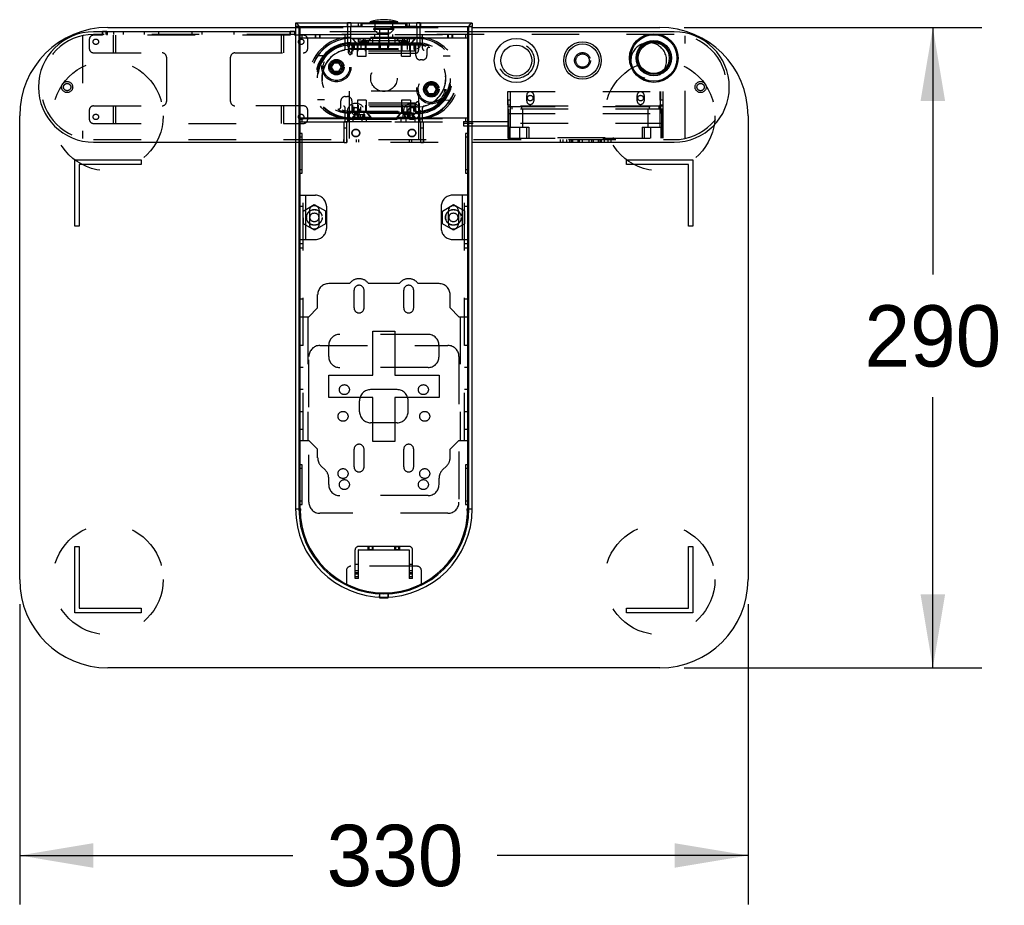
# Model space of a CAD drawing. Header units: inches. Extents: x 1.1 to 18.6, y 0.8 to 15.2.
# Tile 5 of 8: x 7.4 to 9.9, y 13 to 15.2. Entities that reach past the tile are written whole.
import ezdxf

# ---------------------------------------------------------------- set-up
doc = ezdxf.new("R2010")
doc.units = ezdxf.units.IN
doc.header["$LTSCALE"] = 1.21
doc.header["$MEASUREMENT"] = 0
doc.linetypes.add('HIDDEN', pattern=[0.2, 0.1, -0.1])
doc.layers.get('0').update_dxf_attribs({"linetype": 'CONTINUOUS'})
doc.layers.add('DEFAULT_2', color=8, linetype='HIDDEN')
doc.styles.get("Standard").update_dxf_attribs({"font": 'ar_wgl__.ttf'})
doc.dimstyles.new('DIMSTYLE_1', dxfattribs={"dimtxt": 0.15625, "dimasz": 0.1875, "dimexe": 0.125, "dimexo": 0.0625, "dimgap": 0.078125, "dimtad": 0, "dimtih": 1, "dimtoh": 1, "dimlfac": 7, "dimzin": 4, "dimdsep": 46, "dimtxsty": 'STANDARD', "dimblk": '_FILLED', "dimblk1": '_FILLED', "dimblk2": '_FILLED', "dimcen": 0.09, "dimazin": 1, "dimtfac": 1, "dimtofl": 0, "dimtmove": 0, "dimatfit": 3, "dimldrblk": '_FILLED', "dimfxl": 1, "dimtolj": 1, "dimtzin": 4, "dimarcsym": 0})

# ---------------------------------------------------------------- blocks, each defined once
blk = doc.blocks.new('_FILLED')
at = {"color": 0, "linetype": 'ByBlock'}
blk.add_solid([(0, 0), (-1, 0.167), (-1, -0.167)], dxfattribs=at)
blk = doc.blocks.new('*D5')
at = {"color": 2, "linetype": 'Continuous'}
for p, q in [((7.414, 13.7292), (7.414, 12.964)), ((9.27, 13.7292), (9.27, 12.964)), ((7.414, 13.089), (8.1101, 13.089)), ((9.27, 13.089), (8.6305, 13.089))]:
    blk.add_line(p, q, dxfattribs=at)
at = {"color": 2, "linetype": 'Continuous', "xscale": 0.1875, "yscale": 0.1875, "zscale": 0.1875, "rotation": 180}
blk.add_blockref('_FILLED', (7.414, 13.089), dxfattribs=at)
at = {"color": 2, "linetype": 'Continuous', "xscale": 0.1875, "yscale": 0.1875, "zscale": 0.1875}
blk.add_blockref('_FILLED', (9.27, 13.089), dxfattribs=at)
at = {"color": 2, "linetype": 'Continuous', "insert": (8.3703, 13.1672), "char_height": 0.15625, "width": 0.364196, "attachment_point": 2, "line_spacing_factor": 0.9}
blk.add_mtext('330', dxfattribs=at)
blk = doc.blocks.new('*D6')
at = {"color": 2, "linetype": 'Continuous'}
for p, q in [((9.1075, 15.1977), (9.8658, 15.1977)), ((9.7408, 15.1977), (9.7408, 14.5683)), ((9.7408, 13.5667), (9.7408, 14.2558)), ((9.1075, 13.5667), (9.8658, 13.5667))]:
    blk.add_line(p, q, dxfattribs=at)
at = {"color": 2, "linetype": 'Continuous', "xscale": 0.1875, "yscale": 0.1875, "zscale": 0.1875}
for p, rotation in [((9.7408, 15.1977), 90), ((9.7408, 13.5667), 270)]:
    blk.add_blockref('_FILLED', p, dxfattribs=dict(at, rotation=rotation))
at = {"color": 2, "linetype": 'Continuous', "insert": (9.7408, 14.4902), "char_height": 0.15625, "width": 0.364196, "attachment_point": 2, "line_spacing_factor": 0.9}
blk.add_mtext('290', dxfattribs=at)

msp = doc.modelspace()

# ---------------------------------------------------------------- linework, layer by layer
at = {"color": 7, "linetype": 'Continuous'}
for p, q in [((8.117, 15.209), (8.117, 15.2005)), ((8.5669, 15.209), (8.117, 15.209)), ((8.2492, 15.2107), (8.2492, 15.209)), ((8.2492, 15.2107), (8.2576, 15.2107)), ((8.2576, 15.2095), (8.2492, 15.2095)), ((8.2576, 15.209), (8.2576, 15.2107)), ((8.2773, 15.2005), (8.2773, 15.209)), ((8.2829, 15.209), (8.2829, 15.2005)), ((8.2857, 15.2056), (8.2857, 15.1989)), ((8.3965, 15.2073), (8.2874, 15.2073)), ((8.3068, 15.209), (8.3068, 15.2118)), ((8.3771, 15.2118), (8.3068, 15.2118)), ((8.3771, 15.209), (8.3771, 15.2118)), ((8.3982, 15.1989), (8.3982, 15.2056)), ((8.401, 15.2005), (8.401, 15.209)), ((8.4066, 15.209), (8.4066, 15.2005)), ((8.4263, 15.209), (8.4263, 15.2107)), ((8.4263, 15.2107), (8.4348, 15.2107)), ((8.4348, 15.2095), (8.4263, 15.2095)), ((8.4348, 15.209), (8.4348, 15.2107)), ((8.5669, 15.209), (8.5669, 15.2005)), ((8.117, 15.1865), (7.6024, 15.1865)), ((7.6249, 15.1882), (7.6249, 15.1865)), ((7.6249, 15.1882), (7.6361, 15.1882)), ((7.6361, 15.1882), (7.6361, 15.1865)), ((7.6389, 15.1977), (8.117, 15.1977)), ((8.1029, 15.1882), (8.1029, 15.1865)), ((8.1029, 15.1882), (8.1142, 15.1882)), ((8.1142, 15.1882), (8.1142, 15.1865)), ((8.117, 15.2005), (8.2857, 15.2005)), ((8.117, 15.2), (8.117, 13.9716)), ((8.117, 15.2), (8.2492, 15.2)), ((8.123, 15.2003), (8.12, 15.2005)), ((8.1254, 15.2), (8.123, 15.2003)), ((8.1254, 15.2), (8.1254, 13.9716)), ((8.126, 15.2), (8.1254, 15.2)), ((8.126, 15.2), (8.126, 14.9278)), ((8.1282, 15.1972), (8.1282, 13.9716)), ((8.2857, 15.1989), (8.1299, 15.1989)), ((8.2492, 15.2005), (8.2492, 15.1989)), ((8.2576, 15.1989), (8.2576, 15.2005)), ((8.2857, 15.2), (8.2576, 15.2)), ((8.3982, 15.2005), (8.5669, 15.2005)), ((8.4263, 15.2), (8.3982, 15.2)), ((8.554, 15.1989), (8.3982, 15.1989)), ((8.4263, 15.2005), (8.4263, 15.1989)), ((8.4348, 15.1989), (8.4348, 15.2005)), ((8.4348, 15.2), (8.5669, 15.2)), ((8.5557, 13.9716), (8.5557, 15.1972)), ((8.5579, 14.9278), (8.5579, 15.2)), ((8.5585, 15.2), (8.5579, 15.2)), ((8.5609, 15.2003), (8.5585, 15.2)), ((8.5585, 13.9716), (8.5585, 15.2)), ((8.5639, 15.2005), (8.5609, 15.2003)), ((8.5669, 13.9716), (8.5669, 15.2)), ((8.5669, 15.1977), (9.045, 15.1977)), ((9.0816, 15.1865), (8.5669, 15.1865)), ((8.2854, 15.1553), (8.2854, 15.1643)), ((8.2854, 15.1643), (8.2972, 15.1643)), ((8.2854, 15.1588), (8.2857, 15.1588)), ((8.2857, 15.156), (8.2854, 15.156)), ((8.2972, 15.1553), (8.2854, 15.1553)), ((8.2857, 15.1555), (8.2857, 15.164)), ((8.2972, 15.164), (8.2857, 15.164)), ((8.2857, 15.1555), (8.2972, 15.1555)), ((8.2874, 15.164), (8.2874, 15.1555)), ((8.2953, 15.1555), (8.2953, 15.164)), ((8.297, 15.164), (8.297, 15.1555)), ((8.2972, 15.1643), (8.2972, 15.1553)), ((8.3867, 15.1553), (8.3867, 15.1643)), ((8.3867, 15.1643), (8.3985, 15.1643)), ((8.3982, 15.164), (8.3867, 15.164)), ((8.3867, 15.1555), (8.3982, 15.1555)), ((8.3985, 15.1553), (8.3867, 15.1553)), ((8.387, 15.1555), (8.387, 15.164)), ((8.3886, 15.164), (8.3886, 15.1555)), ((8.3965, 15.1555), (8.3965, 15.164)), ((8.3982, 15.164), (8.3982, 15.1555)), ((8.3982, 15.1584), (8.3985, 15.1584)), ((8.3985, 15.1556), (8.3982, 15.1556)), ((8.3985, 15.1643), (8.3985, 15.1553)), ((8.6569, 15.0127), (8.6569, 15.0003)), ((8.6648, 15.0127), (8.6569, 15.0127)), ((8.6575, 15.0127), (8.6575, 15.0003)), ((8.6642, 15.0121), (8.6575, 15.0121)), ((8.6642, 15.0003), (8.6642, 15.0127)), ((8.6648, 15.0003), (8.6648, 15.0127)), ((9.054, 15.0127), (9.0461, 15.0127)), ((9.0461, 15.0127), (9.0461, 15.0003)), ((9.0467, 15.0003), (9.0467, 15.0127)), ((9.0534, 15.0121), (9.0467, 15.0121)), ((9.0534, 15.0003), (9.0534, 15.0127)), ((9.054, 15.0003), (9.054, 15.0127)), ((8.6569, 15.0003), (8.6648, 15.0003)), ((8.6575, 15.0009), (8.6642, 15.0009)), ((9.0461, 15.0003), (9.054, 15.0003)), ((9.0467, 15.0009), (9.0534, 15.0009)), ((7.414, 13.7917), (7.414, 14.9728)), ((9.27, 14.9728), (9.27, 13.7917)), ((7.6024, 14.9053), (8.117, 14.9053)), ((8.1254, 14.9278), (8.1282, 14.9278)), ((8.1282, 14.9193), (8.1254, 14.9193)), ((8.5557, 14.9278), (8.5585, 14.9278)), ((8.5585, 14.9193), (8.5557, 14.9193)), ((8.5669, 14.9053), (9.0816, 14.9053)), ((7.5546, 14.6915), (7.5546, 14.8603)), ((7.5546, 14.8603), (7.7233, 14.8603)), ((7.7233, 14.8603), (7.7233, 14.849)), ((8.9606, 14.8603), (9.1294, 14.8603)), ((8.9606, 14.849), (8.9606, 14.8603)), ((9.1294, 14.8603), (9.1294, 14.6915)), ((7.5658, 14.849), (7.5658, 14.6915)), ((7.7233, 14.849), (7.5658, 14.849)), ((8.1254, 14.835), (8.1282, 14.835)), ((8.5557, 14.835), (8.5585, 14.835)), ((9.1181, 14.849), (8.9606, 14.849)), ((9.1181, 14.6915), (9.1181, 14.849)), ((8.1282, 14.8265), (8.1254, 14.8265)), ((8.126, 14.8265), (8.126, 14.0841)), ((8.5585, 14.8265), (8.5557, 14.8265)), ((8.5579, 14.0841), (8.5579, 14.8265)), ((7.5658, 14.6915), (7.5546, 14.6915)), ((9.1294, 14.6915), (9.1181, 14.6915)), ((8.1254, 14.0841), (8.1282, 14.0841)), ((8.1282, 14.0757), (8.1254, 14.0757)), ((8.5557, 14.0841), (8.5585, 14.0841)), ((8.5585, 14.0757), (8.5557, 14.0757)), ((8.1254, 13.9913), (8.1282, 13.9913)), ((8.1282, 13.9829), (8.1254, 13.9829)), ((8.126, 13.9829), (8.126, 13.9716)), ((8.5557, 13.9913), (8.5585, 13.9913)), ((8.5585, 13.9829), (8.5557, 13.9829)), ((8.5579, 13.9716), (8.5579, 13.9829)), ((8.117, 13.9716), (8.1282, 13.9716)), ((8.1255, 13.9674), (8.1286, 13.9674)), ((8.5553, 13.9674), (8.5585, 13.9674)), ((8.5557, 13.9716), (8.5669, 13.9716)), ((7.5546, 13.7073), (7.5546, 13.876)), ((7.5546, 13.876), (7.5658, 13.876)), ((7.5658, 13.876), (7.5658, 13.7185)), ((8.3023, 13.8763), (8.3141, 13.8763)), ((8.3023, 13.8673), (8.3023, 13.8763)), ((8.3141, 13.876), (8.3023, 13.876)), ((8.3026, 13.8676), (8.3026, 13.876)), ((8.3037, 13.876), (8.3037, 13.8676)), ((8.3127, 13.8676), (8.3127, 13.876)), ((8.3138, 13.876), (8.3138, 13.8676)), ((8.3141, 13.8763), (8.3141, 13.8673)), ((8.3698, 13.8763), (8.3816, 13.8763)), ((8.3698, 13.8673), (8.3698, 13.8763)), ((8.3698, 13.876), (8.3816, 13.876)), ((8.3701, 13.8676), (8.3701, 13.876)), ((8.3712, 13.876), (8.3712, 13.8676)), ((8.3802, 13.8676), (8.3802, 13.876)), ((8.3813, 13.876), (8.3813, 13.8676)), ((8.3816, 13.8763), (8.3816, 13.8673)), ((9.1181, 13.876), (9.1294, 13.876)), ((9.1181, 13.7185), (9.1181, 13.876)), ((9.1294, 13.876), (9.1294, 13.7073)), ((8.3023, 13.8676), (8.3141, 13.8676)), ((8.3141, 13.8673), (8.3023, 13.8673)), ((8.3698, 13.8676), (8.3816, 13.8676)), ((8.3816, 13.8673), (8.3698, 13.8673)), ((8.2463, 13.7812), (8.2463, 13.7774)), ((8.4375, 13.7773), (8.4375, 13.7812)), ((8.3307, 13.7474), (8.3307, 13.7463)), ((8.3532, 13.7463), (8.3532, 13.7474)), ((7.7233, 13.7073), (7.5546, 13.7073)), ((7.5658, 13.7185), (7.7233, 13.7185)), ((7.7233, 13.7185), (7.7233, 13.7073)), ((8.9606, 13.7185), (9.1181, 13.7185)), ((8.9606, 13.7073), (8.9606, 13.7185)), ((9.1294, 13.7073), (8.9606, 13.7073)), ((9.045, 13.5667), (7.6389, 13.5667))]:
    msp.add_line(p, q, dxfattribs=at)
for centre, radius in [((9.0297, 15.1198), 0.0619), ((8.6794, 15.1134), 0.0562), ((8.8481, 15.1134), 0.0478), ((8.8481, 15.1134), 0.0422), ((9.0297, 15.1198), 0.0591), ((9.0297, 15.1198), 0.045), ((9.0297, 15.1198), 0.0422), ((9.0297, 15.1198), 0.0394), ((8.6794, 15.1134), 0.0394)]:
    msp.add_circle(centre, radius, dxfattribs=at)
for centre, radius, start, end in [((8.2874, 15.2056), 0.00169, 90, 180), ((8.342, 15.1048), 0.1127, 71.8194, 108.1788), ((8.3965, 15.2056), 0.00169, 0, 90), ((7.6389, 14.9728), 0.225, 90, 180), ((7.6024, 15.0459), 0.1406, 90, 270), ((8.1299, 15.1972), 0.00169, 90, 180), ((8.554, 15.1972), 0.00169, 0, 90), ((9.045, 14.9728), 0.225, 0, 90), ((9.0816, 15.0459), 0.1406, 270, 90), ((9.0169, 15.1134), 0.0456, 94.9951, 105.381), ((9.0169, 15.1134), 0.0456, 306.6441, 318.5039), ((8.342, 13.9716), 0.225, 180, 360), ((8.342, 13.9716), 0.2165, 180, 360), ((8.342, 13.9716), 0.2137, 180, 360), ((7.6389, 13.7917), 0.225, 180, 270), ((9.045, 13.7917), 0.225, 270, 360), ((8.3318, 13.7463), 0.00112, 180, 267.4161), ((8.342, 13.9716), 0.2267, 267.4161, 272.5616), ((8.352, 13.7463), 0.00112, 272.5616, 360)]:
    msp.add_arc(centre, radius, start, end, dxfattribs=at)
msp.add_open_spline([(8.3771, 15.2118), (8.3658, 15.2155), (8.342, 15.2193), (8.3181, 15.2155), (8.3068, 15.2118)], degree=3, knots=[0, 0, 0, 0, 0.500003, 1, 1, 1, 1], dxfattribs=at)
at = {"layer": 'DEFAULT_2', "color": 8, "linetype": 'HIDDEN'}
for p, q in [((8.2489, 15.2005), (8.2489, 15.209)), ((8.2492, 15.209), (8.2492, 15.2005)), ((8.2576, 15.209), (8.2576, 15.2005)), ((8.2579, 15.209), (8.2579, 15.2005)), ((8.3195, 15.1949), (8.3195, 15.209)), ((8.3645, 15.1949), (8.3645, 15.209)), ((8.426, 15.2005), (8.426, 15.209)), ((8.4263, 15.2005), (8.4263, 15.209)), ((8.4348, 15.2005), (8.4348, 15.209)), ((8.435, 15.209), (8.435, 15.2005)), ((9.0816, 15.1797), (7.6024, 15.1797)), ((7.6243, 15.1865), (7.6243, 15.1797)), ((7.6249, 15.1865), (7.6249, 15.178)), ((7.634, 15.1797), (7.634, 15.1865)), ((7.6361, 15.1865), (7.6361, 15.178)), ((7.6367, 15.1865), (7.6367, 15.1797)), ((7.6537, 15.1797), (7.6537, 15.1865)), ((7.6786, 15.1797), (7.6786, 15.1865)), ((7.7321, 15.1797), (7.7321, 15.1865)), ((7.7683, 15.1797), (7.7683, 15.1865)), ((7.8538, 15.1797), (7.8538, 15.1865)), ((7.8788, 15.1797), (7.8788, 15.1865)), ((7.9604, 15.1797), (7.9604, 15.1865)), ((8.1024, 15.1865), (8.1024, 15.1797)), ((8.1029, 15.1865), (8.1029, 15.178)), ((8.1142, 15.1865), (8.1142, 15.178)), ((8.1147, 15.1865), (8.1147, 15.1797)), ((8.117, 15.1977), (8.5669, 15.1977)), ((8.5669, 15.1865), (8.117, 15.1865)), ((8.1282, 15.1795), (8.5557, 15.1795)), ((8.1339, 15.171), (8.1339, 15.1795)), ((8.1673, 15.1707), (8.1673, 15.1797)), ((8.1676, 15.1795), (8.1676, 15.171)), ((8.1687, 15.171), (8.1687, 15.1795)), ((8.1777, 15.1795), (8.1777, 15.171)), ((8.1789, 15.171), (8.1789, 15.1795)), ((8.1791, 15.1797), (8.1791, 15.1707)), ((8.2435, 15.1448), (8.2435, 15.1795)), ((8.2492, 15.2), (8.2576, 15.2)), ((8.2492, 15.1989), (8.2492, 15.1533)), ((8.2576, 15.1533), (8.2576, 15.1989)), ((8.2857, 15.2005), (8.3982, 15.2005)), ((8.2857, 15.2), (8.3982, 15.2)), ((8.3167, 15.1921), (8.3167, 15.1949)), ((8.3673, 15.1949), (8.3167, 15.1949)), ((8.3251, 15.1837), (8.3167, 15.1921)), ((8.3673, 15.1921), (8.3167, 15.1921)), ((8.3189, 15.171), (8.3189, 15.1795)), ((8.3251, 15.1837), (8.3588, 15.1837)), ((8.3307, 15.1949), (8.3307, 15.1837)), ((8.3307, 15.1795), (8.3307, 15.171)), ((8.3532, 15.1949), (8.3532, 15.1837)), ((8.3532, 15.1795), (8.3532, 15.171)), ((8.3588, 15.1837), (8.3673, 15.1921)), ((8.365, 15.171), (8.365, 15.1795)), ((8.3673, 15.1921), (8.3673, 15.1949)), ((8.4263, 15.2), (8.4348, 15.2)), ((8.4263, 15.1989), (8.4263, 15.1533)), ((8.4348, 15.1533), (8.4348, 15.1989)), ((8.4404, 15.1448), (8.4404, 15.1795)), ((8.5048, 15.1707), (8.5048, 15.1797)), ((8.5051, 15.1795), (8.5051, 15.171)), ((8.5062, 15.171), (8.5062, 15.1795)), ((8.5152, 15.1795), (8.5152, 15.171)), ((8.5163, 15.171), (8.5163, 15.1795)), ((8.5166, 15.1797), (8.5166, 15.1707)), ((8.5501, 15.1795), (8.5501, 15.171)), ((7.5742, 15.1767), (7.5742, 14.915)), ((7.5911, 15.1668), (7.5911, 15.1443)), ((7.6249, 15.178), (7.6024, 15.178)), ((8.1029, 15.178), (7.6361, 15.178)), ((7.6519, 15.178), (7.6519, 15.1331)), ((7.6586, 15.1331), (7.6586, 15.178)), ((8.0804, 15.178), (8.0804, 15.1331)), ((8.0872, 15.1331), (8.0872, 15.178)), ((8.1367, 15.178), (8.1142, 15.178)), ((8.1282, 15.171), (8.5557, 15.171)), ((8.2435, 15.1705), (8.1282, 15.1705)), ((8.1479, 15.1443), (8.1479, 15.1668)), ((8.1791, 15.1707), (8.1673, 15.1707)), ((8.4291, 15.1724), (8.2548, 15.1724)), ((8.2576, 15.1702), (8.4263, 15.1702)), ((8.2579, 15.1701), (8.4266, 15.1696)), ((8.2579, 15.1589), (8.2579, 15.1561)), ((8.2579, 15.1589), (8.2854, 15.1588)), ((8.2854, 15.156), (8.2579, 15.1561)), ((8.2604, 15.1541), (8.2604, 15.1331)), ((8.2604, 15.1541), (8.4235, 15.1541)), ((8.2618, 15.157), (8.4221, 15.157)), ((8.2733, 15.156), (8.2621, 15.1701)), ((8.2632, 15.1685), (8.2632, 15.1696)), ((8.3082, 15.1696), (8.2632, 15.1696)), ((8.2745, 15.155), (8.2632, 15.1685)), ((8.3082, 15.1685), (8.2632, 15.1685)), ((8.2632, 15.1541), (8.2632, 15.1373)), ((8.2745, 15.1246), (8.2745, 15.155)), ((8.297, 15.155), (8.2745, 15.155)), ((8.2762, 15.1373), (8.2762, 15.1541)), ((8.2776, 15.1612), (8.2776, 15.1696)), ((8.2776, 15.1612), (8.2938, 15.1612)), ((8.2817, 15.1612), (8.2817, 15.1696)), ((8.2857, 15.1588), (8.3982, 15.1584)), ((8.2857, 15.156), (8.3982, 15.1556)), ((8.2898, 15.1612), (8.2898, 15.1696)), ((8.2938, 15.1696), (8.2938, 15.1612)), ((8.2953, 15.1373), (8.2953, 15.1541)), ((8.297, 15.155), (8.3082, 15.1685)), ((8.297, 15.1246), (8.297, 15.155)), ((8.3867, 15.164), (8.2972, 15.164)), ((8.3867, 15.1555), (8.2972, 15.1555)), ((8.2986, 15.156), (8.3099, 15.17)), ((8.3082, 15.1685), (8.3082, 15.1696)), ((8.3138, 15.1555), (8.3138, 15.164)), ((8.3141, 15.1559), (8.3142, 15.17)), ((8.3293, 15.164), (8.3293, 15.1555)), ((8.331, 15.1699), (8.331, 15.1559)), ((8.3535, 15.1698), (8.3535, 15.1558)), ((8.3546, 15.164), (8.3546, 15.1555)), ((8.3701, 15.164), (8.3701, 15.1555)), ((8.3704, 15.1557), (8.3704, 15.1698)), ((8.3858, 15.1557), (8.3746, 15.1698)), ((8.3757, 15.1685), (8.3757, 15.1696)), ((8.4207, 15.1696), (8.3757, 15.1696)), ((8.387, 15.155), (8.3757, 15.1685)), ((8.4207, 15.1685), (8.3757, 15.1685)), ((8.387, 15.1246), (8.387, 15.155)), ((8.4095, 15.155), (8.387, 15.155)), ((8.3886, 15.1373), (8.3886, 15.1541)), ((8.3901, 15.1612), (8.3901, 15.1696)), ((8.3901, 15.1612), (8.4063, 15.1612)), ((8.3941, 15.1612), (8.3941, 15.1696)), ((8.3985, 15.1584), (8.4266, 15.1584)), ((8.3985, 15.1556), (8.4266, 15.1555)), ((8.4023, 15.1612), (8.4023, 15.1696)), ((8.4063, 15.1696), (8.4063, 15.1612)), ((8.4078, 15.1373), (8.4078, 15.1541)), ((8.4095, 15.155), (8.4207, 15.1685)), ((8.4095, 15.1246), (8.4095, 15.155)), ((8.4111, 15.1556), (8.4224, 15.1696)), ((8.4207, 15.1685), (8.4207, 15.1696)), ((8.4207, 15.1373), (8.4207, 15.1541)), ((8.4235, 15.126), (8.4235, 15.1541)), ((8.4266, 15.1555), (8.4266, 15.1584)), ((8.5557, 15.1705), (8.4404, 15.1705)), ((8.5166, 15.1707), (8.5048, 15.1707)), ((9.1097, 14.915), (9.1097, 15.1767)), ((7.6024, 15.1331), (7.7767, 15.1331)), ((7.9623, 15.1331), (8.1367, 15.1331)), ((8.252, 15.1331), (8.252, 15.1465)), ((8.2534, 15.1401), (8.2534, 15.1485)), ((8.2578, 15.142), (8.4266, 15.1415)), ((8.2579, 15.1533), (8.4266, 15.1527)), ((8.4258, 15.1527), (8.2582, 15.1527)), ((8.2582, 15.1443), (8.4258, 15.1443)), ((8.2602, 15.1316), (8.2603, 15.1345)), ((8.2603, 15.1324), (8.2602, 15.1316)), ((8.4235, 15.1316), (8.2602, 15.1316)), ((8.2603, 15.1345), (8.2604, 15.1373)), ((8.2603, 15.1324), (8.2603, 15.1345)), ((8.2604, 15.1331), (8.2603, 15.1324)), ((8.4235, 15.1373), (8.2604, 15.1373)), ((8.2663, 15.1532), (8.2663, 15.142)), ((8.2832, 15.1532), (8.2831, 15.1419)), ((8.3302, 15.1418), (8.3303, 15.153)), ((8.3327, 15.1527), (8.3327, 15.1443)), ((8.3512, 15.1527), (8.3512, 15.1443)), ((8.3541, 15.1417), (8.3542, 15.153)), ((8.4013, 15.1528), (8.4012, 15.1416)), ((8.4182, 15.1528), (8.4181, 15.1415)), ((8.4305, 15.1485), (8.4305, 15.1401)), ((8.4516, 15.1414), (8.4516, 15.126)), ((7.788, 15.1218), (7.788, 15.0093)), ((7.9511, 15.0093), (7.9511, 15.1218)), ((8.1913, 15.1255), (8.1737, 15.1256)), ((8.2145, 15.1077), (8.208, 15.0965)), ((8.2145, 15.1077), (8.2275, 15.1077)), ((8.234, 15.0965), (8.2275, 15.1077)), ((8.2745, 15.1246), (8.297, 15.1246)), ((8.387, 15.1246), (8.4095, 15.1246)), ((8.4404, 15.1148), (8.4348, 15.1148)), ((8.5106, 15.1245), (8.493, 15.1246)), ((8.208, 15.0965), (8.2145, 15.0852)), ((8.2275, 15.0852), (8.2145, 15.0852)), ((8.2275, 15.0852), (8.234, 15.0965)), ((8.2531, 15.0358), (8.2531, 14.912)), ((8.4308, 15.0358), (8.2531, 15.0358)), ((8.4308, 14.912), (8.4308, 15.0358)), ((8.4564, 15.0515), (8.4499, 15.0403)), ((8.4499, 15.0403), (8.4564, 15.029)), ((8.4564, 15.0515), (8.4694, 15.0515)), ((8.4694, 15.029), (8.4564, 15.029)), ((8.4759, 15.0403), (8.4694, 15.0515)), ((8.4694, 15.029), (8.4759, 15.0403)), ((8.6575, 15.0127), (8.6575, 15.0346)), ((8.6575, 15.0346), (9.0534, 15.0346)), ((8.6642, 15.0127), (8.6642, 15.0346)), ((8.6648, 15.0127), (8.6648, 15.0346)), ((9.0461, 15.0127), (9.0461, 15.0346)), ((9.0467, 15.0346), (9.0467, 15.0127)), ((9.0534, 15.0127), (9.0534, 15.0346)), ((8.1907, 15.013), (8.1731, 15.0131)), ((8.2323, 14.9954), (8.2323, 15.0107)), ((8.2435, 15.022), (8.2492, 15.022)), ((8.2604, 15.0107), (8.2604, 14.9826)), ((8.4238, 15.0051), (8.2604, 15.0051)), ((8.2745, 15.0121), (8.2745, 14.9818)), ((8.297, 15.0121), (8.2745, 15.0121)), ((8.297, 15.0121), (8.297, 14.9818)), ((8.387, 15.0121), (8.387, 14.9818)), ((8.4095, 15.0121), (8.387, 15.0121)), ((8.4095, 15.0121), (8.4095, 14.9818)), ((8.4235, 15.0037), (8.4238, 15.0051)), ((8.4235, 14.9826), (8.4235, 15.0047)), ((8.4238, 15.0051), (8.4236, 15.0048)), ((8.4319, 15.0037), (8.4319, 14.9902)), ((8.5104, 15.012), (8.4929, 15.0121)), ((8.7059, 15.0107), (8.7059, 15.0248)), ((8.7238, 15.0248), (8.7238, 15.0107)), ((8.9871, 15.0107), (8.9871, 15.0248)), ((9.0051, 15.0248), (9.0051, 15.0107)), ((7.5911, 14.9868), (7.5911, 14.9643)), ((7.6024, 14.9981), (7.7767, 14.9981)), ((7.6519, 14.9981), (7.6519, 14.9531)), ((7.6586, 14.9531), (7.6586, 14.9981)), ((8.1367, 14.9981), (7.9623, 14.9981)), ((8.0804, 14.9981), (8.0804, 14.9531)), ((8.0872, 14.9531), (8.0872, 14.9981)), ((8.1479, 14.9643), (8.1479, 14.9868)), ((8.2435, 14.9573), (8.2435, 14.992)), ((8.2494, 14.9821), (8.2494, 14.968)), ((8.2523, 14.9819), (8.2522, 14.9678)), ((8.2573, 14.9845), (8.4261, 14.984)), ((8.2573, 14.9817), (8.2573, 14.9789)), ((8.2573, 14.9817), (8.426, 14.9812)), ((8.426, 14.9784), (8.2573, 14.9789)), ((8.4261, 14.9953), (8.2574, 14.9958)), ((8.4235, 14.9995), (8.2604, 14.9995)), ((8.2604, 14.9826), (8.4235, 14.9826)), ((8.2728, 14.9817), (8.2615, 14.9677)), ((8.2632, 14.9826), (8.2632, 14.9995)), ((8.2745, 14.9818), (8.2632, 14.9683)), ((8.2658, 14.9958), (8.2658, 14.9845)), ((8.268, 14.9676), (8.268, 14.9817)), ((8.297, 14.9818), (8.2745, 14.9818)), ((8.2753, 14.9676), (8.2753, 14.9817)), ((8.2762, 14.9995), (8.2762, 14.9826)), ((8.2827, 14.9957), (8.2826, 14.9845)), ((8.2953, 14.9995), (8.2953, 14.9826)), ((8.297, 14.9818), (8.3082, 14.9683)), ((8.2981, 14.9816), (8.3093, 14.9675)), ((8.3853, 14.9813), (8.374, 14.9673)), ((8.387, 14.9818), (8.3757, 14.9683)), ((8.4095, 14.9818), (8.387, 14.9818)), ((8.3886, 14.9995), (8.3886, 14.9826)), ((8.4008, 14.9953), (8.4007, 14.9841)), ((8.4078, 14.9995), (8.4078, 14.9826)), ((8.4081, 14.9813), (8.408, 14.9672)), ((8.4095, 14.9818), (8.4207, 14.9683)), ((8.4106, 14.9812), (8.4218, 14.9671)), ((8.4154, 14.9812), (8.4153, 14.9672)), ((8.4177, 14.9953), (8.4176, 14.984)), ((8.4207, 14.9995), (8.4207, 14.9826)), ((8.426, 14.9784), (8.426, 14.9812)), ((8.4311, 14.9813), (8.4311, 14.9672)), ((8.4339, 14.9674), (8.4339, 14.9815)), ((8.4404, 14.9573), (8.4404, 14.992)), ((8.6575, 15.0003), (8.6575, 14.916)), ((9.0534, 14.9969), (8.6575, 14.9969)), ((8.6575, 14.9964), (9.0534, 14.9964)), ((9.0534, 14.9896), (8.6575, 14.9896)), ((8.6575, 14.9784), (9.0534, 14.9784)), ((8.6603, 14.916), (8.6603, 14.9896)), ((8.6642, 14.9784), (8.6642, 15.0003)), ((8.6648, 14.9441), (8.6648, 15.0003)), ((8.6676, 14.9964), (8.6676, 14.9896)), ((8.6687, 14.9896), (8.6687, 14.9964)), ((8.6929, 14.9964), (8.6929, 14.9896)), ((8.6957, 14.9441), (8.6957, 14.9896)), ((9.0152, 14.9441), (9.0152, 14.9896)), ((9.018, 14.9964), (9.018, 14.9896)), ((9.0422, 14.9964), (9.0422, 14.9896)), ((9.0433, 14.9964), (9.0433, 14.9896)), ((9.0461, 14.9441), (9.0461, 15.0003)), ((9.0467, 15.0003), (9.0467, 14.9784)), ((9.0506, 14.916), (9.0506, 14.9896)), ((9.0534, 14.916), (9.0534, 15.0003)), ((8.2435, 14.9663), (8.1282, 14.9663)), ((8.1282, 14.9657), (8.5557, 14.9657)), ((8.1282, 14.9573), (8.5557, 14.9573)), ((8.1339, 14.9573), (8.1339, 14.9657)), ((8.2407, 14.9036), (8.2407, 14.9582)), ((8.2407, 14.9582), (8.4432, 14.9582)), ((8.2475, 14.9036), (8.2475, 14.9582)), ((8.2492, 14.9657), (8.2492, 14.9573)), ((8.2514, 14.9573), (8.2514, 14.9657)), ((8.2548, 14.9643), (8.4291, 14.9643)), ((8.2573, 14.9677), (8.426, 14.9671)), ((8.4263, 14.9666), (8.2576, 14.9666)), ((8.2632, 14.9683), (8.2632, 14.9671)), ((8.3082, 14.9683), (8.2632, 14.9683)), ((8.2632, 14.9671), (8.3082, 14.9671)), ((8.2632, 14.9657), (8.2632, 14.9573)), ((8.2776, 14.9756), (8.2776, 14.9671)), ((8.2776, 14.9756), (8.2938, 14.9756)), ((8.2817, 14.9756), (8.2817, 14.9671)), ((8.2857, 14.9657), (8.2857, 14.9573)), ((8.2898, 14.9756), (8.2898, 14.9671)), ((8.2938, 14.9671), (8.2938, 14.9756)), ((8.2975, 14.9573), (8.2975, 14.9657)), ((8.3082, 14.9683), (8.3082, 14.9671)), ((8.3757, 14.9683), (8.3757, 14.9671)), ((8.4207, 14.9683), (8.3757, 14.9683)), ((8.3757, 14.9671), (8.4207, 14.9671)), ((8.3864, 14.9573), (8.3864, 14.9657)), ((8.3901, 14.9756), (8.3901, 14.9671)), ((8.3901, 14.9756), (8.4063, 14.9756)), ((8.3941, 14.9756), (8.3941, 14.9671)), ((8.3982, 14.9657), (8.3982, 14.9573)), ((8.4023, 14.9756), (8.4023, 14.9671)), ((8.4063, 14.9671), (8.4063, 14.9756)), ((8.4207, 14.9683), (8.4207, 14.9671)), ((8.4207, 14.9657), (8.4207, 14.9573)), ((8.4325, 14.9573), (8.4325, 14.9657)), ((8.4348, 14.9573), (8.4348, 14.9657)), ((8.4364, 14.9036), (8.4364, 14.9582)), ((8.5557, 14.9663), (8.4404, 14.9663)), ((8.4432, 14.9036), (8.4432, 14.9582)), ((8.545, 14.9584), (8.545, 14.9472)), ((8.545, 14.9584), (8.6575, 14.9584)), ((8.5501, 14.9657), (8.5501, 14.9573)), ((7.6024, 14.9531), (8.1367, 14.9531)), ((8.2475, 14.9414), (8.2407, 14.9414)), ((8.4432, 14.9414), (8.4364, 14.9414)), ((9.0534, 14.9528), (8.545, 14.9528)), ((8.545, 14.9472), (8.6575, 14.9472)), ((8.6575, 14.9441), (8.7109, 14.9441)), ((8.6631, 14.9441), (8.6631, 14.916)), ((8.6884, 14.916), (8.6884, 14.9441)), ((8.7053, 14.9441), (8.7053, 14.916)), ((8.7109, 14.9441), (8.7109, 14.916)), ((9, 14.9441), (9.0534, 14.9441)), ((9, 14.9441), (9, 14.916)), ((9.0056, 14.9441), (9.0056, 14.916)), ((9.0225, 14.916), (9.0225, 14.9441)), ((9.0478, 14.9441), (9.0478, 14.916)), ((7.6024, 14.912), (9.0816, 14.912)), ((8.117, 14.9053), (8.5669, 14.9053)), ((8.126, 14.8265), (8.126, 14.9278)), ((8.1339, 14.9278), (8.1282, 14.9278)), ((8.1282, 14.9193), (8.1339, 14.9193)), ((8.1339, 14.8265), (8.1339, 14.9278)), ((8.2402, 14.9053), (8.2402, 14.912)), ((8.2475, 14.9036), (8.2407, 14.9036)), ((8.248, 14.9053), (8.248, 14.912)), ((8.2717, 14.912), (8.2717, 14.9053)), ((8.2773, 14.912), (8.2773, 14.9053)), ((8.4066, 14.912), (8.4066, 14.9053)), ((8.4123, 14.912), (8.4123, 14.9053)), ((8.4359, 14.9053), (8.4359, 14.912)), ((8.4432, 14.9036), (8.4364, 14.9036)), ((8.4438, 14.9053), (8.4438, 14.912)), ((8.5501, 14.9278), (8.5501, 14.8265)), ((8.5557, 14.9278), (8.5501, 14.9278)), ((8.5501, 14.9193), (8.5557, 14.9193)), ((8.5579, 14.9278), (8.5579, 14.8265)), ((8.6575, 14.916), (9.0534, 14.916)), ((8.7852, 14.9171), (8.7852, 14.916)), ((8.7852, 14.9171), (8.9258, 14.9171)), ((8.7908, 14.912), (8.7908, 14.9053)), ((8.7983, 14.912), (8.7983, 14.9053)), ((8.8077, 14.912), (8.8077, 14.9053)), ((8.8152, 14.912), (8.8152, 14.9053)), ((8.8189, 14.912), (8.8189, 14.9053)), ((8.8227, 14.912), (8.8227, 14.9053)), ((8.8358, 14.912), (8.8358, 14.9053)), ((8.8395, 14.912), (8.8395, 14.9053)), ((8.847, 14.912), (8.847, 14.9053)), ((8.8639, 14.912), (8.8639, 14.9053)), ((8.8714, 14.912), (8.8714, 14.9053)), ((8.8751, 14.912), (8.8751, 14.9053)), ((8.8882, 14.912), (8.8882, 14.9053)), ((8.892, 14.912), (8.892, 14.9053)), ((8.8957, 14.912), (8.8957, 14.9053)), ((8.9033, 14.912), (8.9033, 14.9053)), ((8.9126, 14.912), (8.9126, 14.9053)), ((8.9201, 14.912), (8.9201, 14.9053)), ((8.9258, 14.9171), (8.9258, 14.916)), ((8.1339, 14.835), (8.1282, 14.835)), ((8.5557, 14.835), (8.5501, 14.835)), ((8.1282, 14.8265), (8.1339, 14.8265)), ((8.5501, 14.8265), (8.5557, 14.8265)), ((8.1282, 14.7703), (8.1676, 14.7703)), ((8.1367, 14.146), (8.1367, 14.7703)), ((8.1423, 14.7703), (8.1423, 14.6578)), ((8.5557, 14.7703), (8.5163, 14.7703)), ((8.5416, 14.7703), (8.5416, 14.6578)), ((8.5472, 14.146), (8.5472, 14.7703)), ((8.1282, 14.7422), (8.1367, 14.7422)), ((8.1366, 14.7301), (8.1646, 14.7465)), ((8.1368, 14.6977), (8.1366, 14.7301)), ((8.1521, 14.7309), (8.1521, 14.6972)), ((8.1646, 14.7465), (8.1928, 14.7304)), ((8.1774, 14.6972), (8.1774, 14.7309)), ((8.1928, 14.7304), (8.193, 14.6979)), ((8.1957, 14.7422), (8.1957, 14.6859)), ((8.4882, 14.7422), (8.4882, 14.6859)), ((8.4909, 14.7301), (8.519, 14.7465)), ((8.4911, 14.6977), (8.4909, 14.7301)), ((8.5065, 14.6972), (8.5065, 14.7309)), ((8.519, 14.7465), (8.5472, 14.7304)), ((8.5318, 14.7309), (8.5318, 14.6972)), ((8.5472, 14.7422), (8.5557, 14.7422)), ((8.5472, 14.7304), (8.5473, 14.6979)), ((8.165, 14.6816), (8.1368, 14.6977)), ((8.193, 14.6979), (8.165, 14.6816)), ((8.5193, 14.6816), (8.4911, 14.6977)), ((8.5473, 14.6979), (8.5193, 14.6816)), ((8.1282, 14.6578), (8.1676, 14.6578)), ((8.5163, 14.6578), (8.5557, 14.6578)), ((8.1367, 14.6466), (8.1282, 14.6466)), ((8.1367, 14.6353), (8.1282, 14.6353)), ((8.5557, 14.6466), (8.5472, 14.6466)), ((8.5557, 14.6353), (8.5472, 14.6353)), ((8.2545, 14.5453), (8.2014, 14.5453)), ((8.266, 14.4834), (8.266, 14.5284)), ((8.2913, 14.4834), (8.2913, 14.5284)), ((8.381, 14.5453), (8.3029, 14.5453)), ((8.3926, 14.4834), (8.3926, 14.5284)), ((8.4179, 14.4834), (8.4179, 14.5284)), ((8.4826, 14.5453), (8.4295, 14.5453)), ((8.1367, 14.5059), (8.1282, 14.5059)), ((8.1732, 14.4834), (8.1732, 14.5172)), ((8.5107, 14.4834), (8.5107, 14.5172)), ((8.5557, 14.5059), (8.5472, 14.5059)), ((8.1507, 14.4609), (8.1732, 14.4834)), ((8.5107, 14.4834), (8.5332, 14.4609)), ((8.1282, 14.4609), (8.1507, 14.4609)), ((8.1479, 14.4609), (8.1479, 14.146)), ((8.5332, 14.4609), (8.5557, 14.4609)), ((8.536, 14.4609), (8.536, 14.146)), ((8.4544, 14.416), (8.2295, 14.416)), ((8.3138, 14.3119), (8.3138, 14.4244)), ((8.3138, 14.4244), (8.3701, 14.4244)), ((8.3701, 14.4244), (8.3701, 14.3119)), ((8.1367, 14.3878), (8.1282, 14.3878)), ((8.1789, 14.3878), (8.5051, 14.3878)), ((8.2014, 14.3597), (8.2014, 14.3878)), ((8.4826, 14.3597), (8.4826, 14.3878)), ((8.5557, 14.3878), (8.5472, 14.3878)), ((8.1507, 13.9885), (8.1507, 14.3597)), ((8.5332, 14.3597), (8.5332, 13.9885)), ((8.1367, 14.3316), (8.1282, 14.3316)), ((8.4544, 14.3316), (8.2295, 14.3316)), ((8.5557, 14.3316), (8.5472, 14.3316)), ((8.2014, 14.2557), (8.2014, 14.3119)), ((8.2014, 14.3119), (8.3138, 14.3119)), ((8.3701, 14.3119), (8.4826, 14.3119)), ((8.4826, 14.3119), (8.4826, 14.2557)), ((8.1367, 14.2753), (8.1282, 14.2753)), ((8.3138, 14.2557), (8.2014, 14.2557)), ((8.3757, 14.2753), (8.3082, 14.2753)), ((8.3138, 14.1432), (8.3138, 14.2557)), ((8.4826, 14.2557), (8.3701, 14.2557)), ((8.3701, 14.2557), (8.3701, 14.1432)), ((8.5557, 14.2753), (8.5472, 14.2753)), ((8.2801, 14.2191), (8.2801, 14.2472)), ((8.4038, 14.2191), (8.4038, 14.2472)), ((8.1367, 14.2191), (8.1282, 14.2191)), ((8.5557, 14.2191), (8.5472, 14.2191)), ((8.3757, 14.191), (8.3082, 14.191)), ((8.1367, 14.1741), (8.1282, 14.1741)), ((8.5557, 14.1741), (8.5472, 14.1741)), ((8.1282, 14.146), (8.1507, 14.146)), ((8.1732, 14.1235), (8.1507, 14.146)), ((8.3701, 14.1432), (8.3138, 14.1432)), ((8.5332, 14.146), (8.5107, 14.1235)), ((8.5332, 14.146), (8.5557, 14.146)), ((8.1732, 14.1014), (8.1732, 14.1235)), ((8.266, 14.0785), (8.266, 14.1235)), ((8.2913, 14.0785), (8.2913, 14.1235)), ((8.3926, 14.0785), (8.3926, 14.1235)), ((8.4179, 14.0785), (8.4179, 14.1235)), ((8.5107, 14.1014), (8.5107, 14.1235)), ((8.126, 13.9829), (8.126, 14.0841)), ((8.1339, 14.0841), (8.1282, 14.0841)), ((8.1282, 14.0757), (8.1339, 14.0757)), ((8.1339, 13.9829), (8.1339, 14.0841)), ((8.1931, 14.0699), (8.1815, 14.0815)), ((8.5025, 14.0815), (8.4908, 14.0699)), ((8.5557, 14.0841), (8.5501, 14.0841)), ((8.5501, 14.0841), (8.5501, 13.9829)), ((8.5501, 14.0757), (8.5557, 14.0757)), ((8.5579, 14.0841), (8.5579, 13.9829)), ((8.2014, 14.0335), (8.2014, 14.05)), ((8.4826, 14.0335), (8.4826, 14.05)), ((8.4544, 14.0054), (8.2295, 14.0054)), ((8.1339, 13.9913), (8.1282, 13.9913)), ((8.1282, 13.9829), (8.1339, 13.9829)), ((8.5557, 13.9913), (8.5501, 13.9913)), ((8.5501, 13.9829), (8.5557, 13.9829)), ((8.1282, 13.9716), (8.1302, 13.9716)), ((8.1286, 13.9674), (8.1302, 13.9674)), ((8.1302, 13.9674), (8.1302, 13.9716)), ((8.5051, 13.9604), (8.1789, 13.9604)), ((8.5537, 13.9716), (8.5557, 13.9716)), ((8.5537, 13.9716), (8.5537, 13.9674)), ((8.5537, 13.9674), (8.5553, 13.9674)), ((8.3023, 13.876), (8.2778, 13.876)), ((8.3698, 13.876), (8.3141, 13.876)), ((8.4061, 13.876), (8.3816, 13.876)), ((8.2688, 13.7945), (8.2688, 13.867)), ((8.2773, 13.7945), (8.2773, 13.867)), ((8.2778, 13.8676), (8.3023, 13.8676)), ((8.3141, 13.8676), (8.3698, 13.8676)), ((8.3816, 13.8676), (8.4061, 13.8676)), ((8.4066, 13.867), (8.4066, 13.7945)), ((8.4151, 13.7945), (8.4151, 13.867)), ((8.4263, 13.8254), (8.2576, 13.8254)), ((8.2688, 13.831), (8.2773, 13.831)), ((8.4066, 13.831), (8.4151, 13.831)), ((8.2463, 13.8142), (8.2463, 13.7812)), ((8.2688, 13.8147), (8.2773, 13.8147)), ((8.2773, 13.8085), (8.2688, 13.8085)), ((8.2773, 13.8057), (8.2688, 13.8057)), ((8.2688, 13.7995), (8.2773, 13.7995)), ((8.4066, 13.8147), (8.4151, 13.8147)), ((8.4151, 13.8085), (8.4066, 13.8085)), ((8.4151, 13.8057), (8.4066, 13.8057)), ((8.4066, 13.7995), (8.4151, 13.7995)), ((8.4375, 13.7812), (8.4375, 13.8142)), ((8.2773, 13.7945), (8.2688, 13.7945)), ((8.4151, 13.7945), (8.4066, 13.7945)), ((8.3304, 13.7554), (8.33, 13.747)), ((8.3307, 13.7554), (8.3307, 13.7474)), ((8.3532, 13.7474), (8.3532, 13.7554)), ((8.3539, 13.747), (8.3535, 13.7554))]:
    msp.add_line(p, q, dxfattribs=at)
for centre, radius in [((7.608, 15.1612), 0.00703), ((8.131, 15.1612), 0.00703), ((8.6794, 15.1134), 0.0456), ((8.221, 15.0965), 0.0371), ((8.221, 15.0965), 0.0337), ((8.8481, 15.1134), 0.0202), ((8.8481, 15.1134), 0.0169), ((7.6389, 14.9728), 0.1406), ((8.221, 15.0965), 0.0197), ((8.221, 15.0965), 0.0169), ((8.221, 15.0965), 0.0143), ((9.045, 14.9728), 0.1406), ((8.342, 15.0684), 0.0337), ((7.5349, 15.0459), 0.0141), ((7.5349, 15.0459), 0.00928), ((8.4629, 15.0403), 0.0371), ((8.4629, 15.0403), 0.0337), ((8.4629, 15.0403), 0.0197), ((8.4629, 15.0403), 0.0169), ((8.4629, 15.0403), 0.0143), ((9.149, 15.0459), 0.0141), ((9.149, 15.0459), 0.00928), ((8.2705, 14.984), 0.0211), ((8.4134, 14.984), 0.0211), ((8.7149, 15.0178), 0.00703), ((8.9961, 15.0178), 0.00703), ((8.2705, 14.984), 0.00984), ((8.4134, 14.984), 0.00984), ((7.608, 14.9699), 0.00703), ((8.131, 14.9699), 0.00703), ((8.2705, 14.9289), 0.00984), ((8.2705, 14.9289), 0.00928), ((8.4134, 14.9289), 0.00984), ((8.4134, 14.9289), 0.00928), ((8.1648, 14.714), 0.0202), ((8.1648, 14.714), 0.0197), ((8.5191, 14.714), 0.0202), ((8.5191, 14.714), 0.0197), ((8.1648, 14.714), 0.0112), ((8.5191, 14.714), 0.0112), ((8.2413, 14.2753), 0.0127), ((8.4426, 14.2753), 0.0127), ((8.2379, 14.2073), 0.0127), ((8.446, 14.2073), 0.0127), ((8.2379, 14.0616), 0.0127), ((8.446, 14.0616), 0.0127), ((8.2413, 14.0335), 0.0127), ((8.4426, 14.0335), 0.0127), ((7.6389, 13.7917), 0.1406), ((9.045, 13.7917), 0.1406)]:
    msp.add_circle(centre, radius, dxfattribs=at)
for centre, radius, start, end in [((7.6024, 15.0459), 0.1339, 90, 270), ((8.117, 15.1393), 0.0612, 87.1567, 89.9654), ((8.567, 15.1393), 0.0612, 90.0346, 92.8433), ((9.0816, 15.0459), 0.1339, 270, 90), ((7.6024, 15.1668), 0.0112, 90, 180), ((8.1367, 15.1668), 0.0112, 0, 90), ((8.2548, 15.0684), 0.104, 90, 270), ((8.2576, 15.0684), 0.1018, 90, 270), ((8.2576, 15.0689), 0.1012, 89.8185, 269.8185), ((8.2576, 15.0689), 0.09, 89.8185, 269.8185), ((8.2576, 15.0689), 0.0872, 89.8185, 269.8185), ((8.2618, 15.1485), 0.00844, 90, 180), ((8.4221, 15.1485), 0.00844, 0, 90), ((8.4263, 15.0684), 0.1012, 269.8185, 89.8185), ((8.4263, 15.0684), 0.09, 269.8185, 89.8185), ((8.4263, 15.0684), 0.0872, 269.8185, 89.8185), ((8.4263, 15.0684), 0.1018, 270, 90), ((8.4291, 15.0684), 0.104, 270, 90), ((9.0169, 15.1134), 0.0456, 105.381, 306.6441), ((9.0169, 15.1134), 0.0456, 318.5039, 94.9951), ((7.6024, 15.1443), 0.0112, 180, 270), ((7.7767, 15.1218), 0.0112, 0, 90), ((7.9623, 15.1218), 0.0112, 90, 180), ((8.1367, 15.1443), 0.0112, 270, 360), ((8.2562, 15.0684), 0.0844, 97.1808, 247.9757), ((8.2576, 15.0689), 0.0844, 89.8185, 269.8185), ((8.257, 15.0684), 0.0731, 104.0552, 255.9448), ((8.2576, 15.0689), 0.0731, 89.8185, 269.8185), ((8.2379, 15.1448), 0.00562, 284.0552, 360), ((8.2463, 15.1465), 0.00562, 0, 97.1808), ((8.2582, 15.1533), 0.009, 180, 270), ((8.2562, 15.1331), 0.00422, 180, 340.5288), ((8.2618, 15.1401), 0.00844, 180, 270), ((8.2582, 15.1533), 0.000562, 180, 270), ((8.4221, 15.1401), 0.00844, 270, 360), ((8.4258, 15.1533), 0.009, 270, 360), ((8.4258, 15.1533), 0.000562, 270, 360), ((8.4263, 15.0684), 0.0844, 269.8185, 89.8185), ((8.4263, 15.0684), 0.0731, 269.8185, 89.8185), ((8.4277, 15.0684), 0.0844, 277.1808, 67.9757), ((8.446, 15.1448), 0.00562, 180, 255.9448), ((8.4269, 15.0684), 0.0731, 284.0552, 75.9448), ((8.4573, 15.1414), 0.00562, 67.9757, 180), ((8.4348, 15.126), 0.0112, 180, 270), ((8.4404, 15.126), 0.0112, 270, 360), ((8.7149, 15.0248), 0.009, 0, 180), ((8.9961, 15.0248), 0.009, 0, 180), ((7.7767, 15.0093), 0.0112, 270, 360), ((7.9623, 15.0093), 0.0112, 180, 270), ((8.2435, 15.0107), 0.0112, 90, 180), ((8.2492, 15.0107), 0.0112, 0, 90), ((8.4277, 15.0037), 0.00422, 0, 160.5288), ((8.7149, 15.0107), 0.009, 180, 360), ((8.9961, 15.0107), 0.009, 180, 360), ((7.6024, 14.9868), 0.0112, 90, 180), ((8.1367, 14.9868), 0.0112, 0, 90), ((8.2267, 14.9954), 0.00562, 247.9757, 360), ((8.2379, 14.992), 0.00562, 0, 75.9448), ((8.4376, 14.9902), 0.00562, 180, 277.1808), ((8.446, 14.992), 0.00562, 104.0552, 180), ((7.6024, 14.9643), 0.0112, 180, 270), ((8.1367, 14.9643), 0.0112, 270, 360), ((8.1676, 14.7422), 0.0281, 0, 90), ((8.5163, 14.7422), 0.0281, 90, 180), ((8.1648, 14.7309), 0.0127, 0, 180), ((8.5191, 14.7309), 0.0127, 0, 180), ((8.1648, 14.6972), 0.0127, 180, 360), ((8.1676, 14.6859), 0.0281, 270, 360), ((8.5163, 14.6859), 0.0281, 180, 270), ((8.5191, 14.6972), 0.0127, 180, 360), ((8.2787, 14.5284), 0.0295, 34.8499, 145.1501), ((8.4052, 14.5284), 0.0295, 34.8499, 145.1501), ((8.2014, 14.5172), 0.0281, 90, 180), ((8.2787, 14.5284), 0.0127, 0, 180), ((8.4052, 14.5284), 0.0127, 0, 180), ((8.4826, 14.5172), 0.0281, 0, 90), ((8.2787, 14.4834), 0.0127, 180, 360), ((8.4052, 14.4834), 0.0127, 180, 360), ((8.2295, 14.3878), 0.0281, 90, 180), ((8.4544, 14.3878), 0.0281, 0, 90), ((8.1789, 14.3597), 0.0281, 90, 180), ((8.5051, 14.3597), 0.0281, 0, 90), ((8.2295, 14.3597), 0.0281, 180, 270), ((8.4544, 14.3597), 0.0281, 270, 360), ((8.3082, 14.2472), 0.0281, 90, 180), ((8.3757, 14.2472), 0.0281, 0, 90), ((8.3082, 14.2191), 0.0281, 180, 270), ((8.3757, 14.2191), 0.0281, 270, 360), ((8.2787, 14.1235), 0.0127, 0, 180), ((8.4052, 14.1235), 0.0127, 0, 180), ((8.2014, 14.1014), 0.0281, 180, 225), ((8.4826, 14.1014), 0.0281, 315, 360), ((8.2787, 14.0785), 0.0127, 180, 360), ((8.4052, 14.0785), 0.0127, 180, 360), ((8.1732, 14.05), 0.0281, 0, 45), ((8.5107, 14.05), 0.0281, 135, 180), ((8.2295, 14.0335), 0.0281, 180, 270), ((8.4544, 14.0335), 0.0281, 270, 360), ((8.1789, 13.9885), 0.0281, 180, 270), ((8.5051, 13.9885), 0.0281, 270, 360), ((8.2778, 13.867), 0.009, 90, 180), ((8.4061, 13.867), 0.009, 0, 90), ((8.2778, 13.867), 0.000562, 90, 180), ((8.4061, 13.867), 0.000562, 0, 90), ((8.2576, 13.8142), 0.0112, 90, 180), ((8.4263, 13.8142), 0.0112, 0, 90)]:
    msp.add_arc(centre, radius, start, end, dxfattribs=at)
for points, knots in [([(8.117, 15.209), (8.1187, 15.209), (8.1225, 15.2058), (8.1246, 15.2022), (8.126, 15.2)], [0, 0, 0, 0, 0.40088, 1, 1, 1, 1]), ([(8.5579, 15.2), (8.5593, 15.2022), (8.5614, 15.2058), (8.5652, 15.209), (8.5669, 15.209)], [0, 0, 0, 0, 0.59912, 1, 1, 1, 1])]:
    msp.add_open_spline(points, degree=3, knots=knots, dxfattribs=at)

# ---------------------------------------------------------------- dimensions: what is measured, and where the dimension line sits
at = {"color": 2, "linetype": 'Continuous'}
dim = msp.add_linear_dim(base=(9.7408, 15.1977), p1=(9.045, 13.5667), p2=(9.045, 15.1977), angle=90, dimstyle='DIMSTYLE_1', dxfattribs=at)
dim.commit()
dim.dimension.update_dxf_attribs({"geometry": '*D6', "text_midpoint": (9.7388, 14.4112), "dimtype": 160})
dim = msp.add_linear_dim(base=(9.27, 13.089), p1=(7.414, 13.7917), p2=(9.27, 13.7917), dimstyle='DIMSTYLE_1', dxfattribs=at)
dim.commit()
dim.dimension.update_dxf_attribs({"geometry": '*D5', "text_midpoint": (8.37, 13.0882), "dimtype": 160})

doc.saveas('drawing.dxf')
